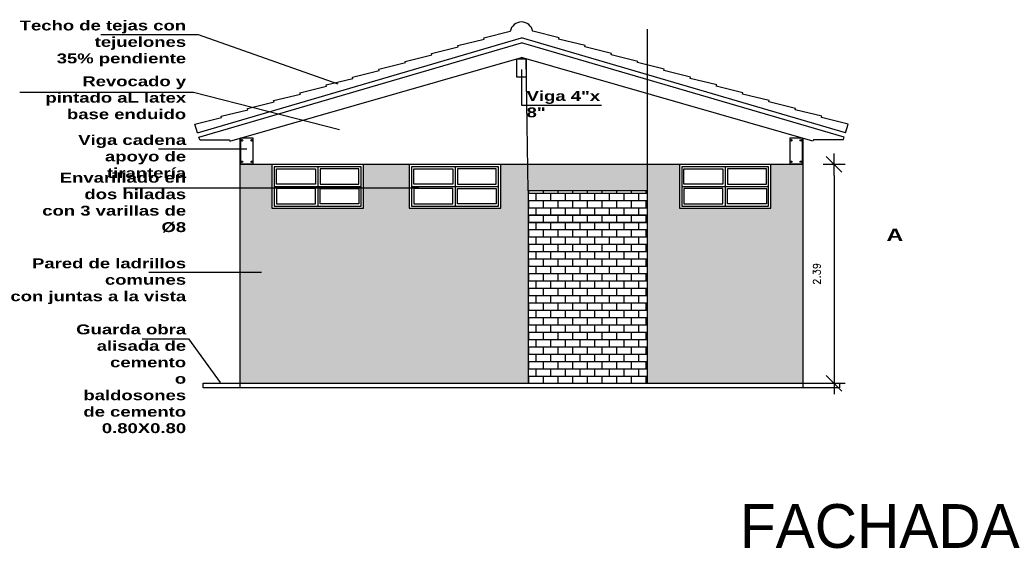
# Model space of a CAD drawing. Header units: millimetres. Extents: x 2161 to 2648, y 395 to 538.
# Tile 30 of 30: x 2636 to 2647, y 499 to 505. Entities that reach past the tile are written whole.
import ezdxf

# ---------------------------------------------------------------- set-up
doc = ezdxf.new("R2010")
doc.units = ezdxf.units.MM
for name, color, linetype in [('aberturas', 2, 'Continuous'), ('ESTRUCT', 113, 'Continuous'), ('FOLHA', 2, 'Continuous'), ('piso', 13, 'Continuous')]:
    doc.layers.add(name, color=color, linetype=linetype)
doc.layers.add('P1-HACHURA', color=1, linetype='Continuous', lineweight=5)
doc.styles.add('REGUA60', font='cityb___.ttf', dxfattribs={"width": 1.4})
doc.styles.add('SIMPLEX_8', font='simplex.shx')
doc.dimstyles.new('Copy of 08', dxfattribs={"dimtxt": 0.08, "dimasz": 0.12, "dimexe": 0, "dimexo": 0, "dimgap": 0.15, "dimtad": 1, "dimzin": 4, "dimdsep": 46, "dimtxsty": 'SIMPLEX_8', "dimblk1": 'D', "dimblk2": 'D', "dimsah": 1, "dimcen": 0.09, "dimse1": 1, "dimse2": 1, "dimclre": 256, "dimclrt": 2, "dimadec": 0, "dimazin": 0, "dimtfac": 1, "dimtmove": 2, "dimatfit": 3, "dimldrblk": 'D', "dimfxl": 1, "dimtolj": 1, "dimtzin": 0, "dimarcsym": 0})

# ---------------------------------------------------------------- blocks, each defined once
blk = doc.blocks.new('A$C15576121')
for p, q in [((3.158, 1.039), (3.445, 1.11)), ((3.978, 1.039), (3.691, 1.11)), ((2.871, 0.954), (3.162, 1.025)), ((3.162, 1.025), (3.158, 1.039)), ((3.973, 1.025), (3.978, 1.039)), ((4.265, 0.954), (3.973, 1.025)), ((2.584, 0.868), (2.875, 0.939)), ((2.588, 0.853), (2.584, 0.868)), ((2.875, 0.939), (2.871, 0.954)), ((4.26, 0.939), (4.265, 0.954)), ((4.552, 0.868), (4.26, 0.939)), ((4.547, 0.853), (4.552, 0.868)), ((2.01, 0.696), (2.301, 0.768)), ((2.297, 0.782), (2.588, 0.853)), ((2.301, 0.768), (2.297, 0.782)), ((4.839, 0.782), (4.547, 0.853)), ((4.835, 0.768), (4.839, 0.782)), ((5.126, 0.696), (4.835, 0.768)), ((1.722, 0.611), (2.014, 0.682)), ((2.014, 0.682), (2.01, 0.696)), ((5.122, 0.682), (5.126, 0.696)), ((5.413, 0.611), (5.122, 0.682)), ((1.435, 0.525), (1.727, 0.596)), ((1.727, 0.596), (1.722, 0.611)), ((5.409, 0.596), (5.413, 0.611)), ((5.7, 0.525), (5.409, 0.596)), ((1.148, 0.439), (1.44, 0.51)), ((1.153, 0.425), (1.148, 0.439)), ((1.44, 0.51), (1.435, 0.525)), ((5.696, 0.51), (5.7, 0.525)), ((5.987, 0.439), (5.696, 0.51)), ((5.983, 0.425), (5.987, 0.439)), ((0.574, 0.267), (0.866, 0.339)), ((0.861, 0.353), (1.153, 0.425)), ((0.866, 0.339), (0.861, 0.353)), ((6.274, 0.353), (5.983, 0.425)), ((6.27, 0.339), (6.274, 0.353)), ((6.561, 0.267), (6.27, 0.339)), ((0.287, 0.182), (0.578, 0.253)), ((0.578, 0.253), (0.574, 0.267)), ((6.557, 0.253), (6.561, 0.267)), ((6.848, 0.182), (6.557, 0.253)), ((0, 0.096), (0.291, 0.167)), ((0.291, 0.167), (0.287, 0.182)), ((6.844, 0.167), (6.848, 0.182)), ((7.135, 0.096), (6.844, 0.167)), ((0.029, 0), (0, 0.096)), ((7.107, 0), (7.135, 0.096))]:
    blk.add_line(p, q)
blk.add_arc((3.568, 1.087), 0.125, 10.3026, 169.6974)
blk = doc.blocks.new('D')
for p, q in [((0, -1), (0, 1)), ((-1, 0), (1, 0))]:
    blk.add_line(p, q)
at = {"color": 4}
blk.add_line((-0.707, -0.707), (0.707, 0.707), dxfattribs=at)
blk = doc.blocks.new('*D95')
at = {"layer": 'Defpoints', "color": 0, "transparency": 16777216}
for p in [(2644.69, 503.322), (2644.69, 500.932), (2645.03, 500.932)]:
    blk.add_point(p, dxfattribs=at)
at = {"layer": 'FOLHA', "color": 0, "lineweight": -2, "transparency": 16777216}
blk.add_line((2645.03, 503.202), (2645.03, 501.052), dxfattribs=at)
at = {"layer": 'FOLHA', "color": 0, "lineweight": -2, "transparency": 16777216, "xscale": 0.12, "yscale": 0.12, "zscale": 0.12}
for p, rotation in [((2645.03, 503.322), 90), ((2645.03, 500.932), 270)]:
    blk.add_blockref('D', p, dxfattribs=dict(at, rotation=rotation))
at = {"layer": 'FOLHA', "color": 2, "transparency": 16777216, "insert": (2644.84, 502.127), "char_height": 0.08, "attachment_point": 5, "rotation": 90, "style": 'SIMPLEX_8'}
blk.add_mtext('\\A1;2.39', dxfattribs=at)

msp = doc.modelspace()

# ---------------------------------------------------------------- hatches: boundary and pattern name
at = {"layer": 'P1-HACHURA', "lineweight": 20}
h = msp.add_hatch(dxfattribs=at)
h.set_pattern_fill('AR-B816C', color=1, scale=0.01, style=0)
h.set_pattern_definition([(0, (2634.39213, 496.46912), (0.08, 0.08), [0.15625, -0.00375]), (0, (2634.31213, 496.47287), (0.08, 0.08), [0.15625, -0.00375]), (90, (2634.39213, 496.46912), (-0.08, 0.08), [-0.08375, 0.07625]), (90, (2634.38838, 496.46912), (-0.08, 0.08), [-0.08375, 0.07625])])
h.paths.add_polyline_path([(2640.39036, 502.84223), (2640.39036, 503.32223), (2639.89036, 503.32223), (2639.89036, 502.84223), (2638.89036, 502.84223), (2638.89036, 503.32223), (2638.54036, 503.32223), (2638.54036, 500.93223), (2641.69036, 500.93223), (2641.69036, 503.03223), (2642.99036, 503.03223), (2642.99036, 500.93223), (2644.69036, 500.93223), (2644.69036, 503.06629), (2644.34036, 503.06629), (2644.34036, 502.84223), (2643.34036, 502.84223), (2643.34036, 503.32223), (2641.39036, 503.32223), (2641.39036, 502.84223)])
h.paths.add_polyline_path([(2644.34036, 503.06629), (2644.69036, 503.06629), (2644.69036, 503.32223), (2644.34036, 503.32223)], flags=17)
h = msp.add_hatch(dxfattribs=at)
h.set_pattern_fill('AR-B816C', color=1, scale=0.01, style=0)
h.set_pattern_definition([(0, (2642.73658, 478.04558), (0.08, 0.08), [0.15625, -0.00375]), (0, (2642.65658, 478.04933), (0.08, 0.08), [0.15625, -0.00375]), (90, (2642.73658, 478.04558), (-0.08, 0.08), [-0.08375, 0.07625]), (90, (2642.73283, 478.04558), (-0.08, 0.08), [-0.08375, 0.07625])])
h.paths.add_polyline_path([(2641.69036, 503.03223), (2641.69036, 500.93223), (2642.99036, 500.93223), (2642.99036, 503.03223)])

# ---------------------------------------------------------------- linework, layer by layer
at = {"color": 2}
for p, q in [((2637.02106, 504.74208), (2638.08475, 504.74208)), ((2636.13466, 504.11255), (2638.03156, 504.11255)), ((2637.26926, 503.06629), (2640.49577, 503.06629)), ((2637.47313, 501.41709), (2637.97838, 501.41709))]:
    msp.add_line(p, q, dxfattribs=at)
at = {"color": 252}
for p, q in [((2638.08475, 504.74208), (2639.60936, 504.20122)), ((2638.07624, 503.66552), (2641.61536, 504.70337)), ((2638.09227, 503.61816), (2641.61536, 504.65059)), ((2645.15448, 503.66552), (2641.61536, 504.70337)), ((2645.13845, 503.61816), (2641.61536, 504.65059)), ((2638.43133, 503.57456), (2641.61536, 504.48837)), ((2644.79939, 503.57456), (2641.61536, 504.48837)), ((2641.61862, 503.96501), (2641.61862, 504.35751)), ((2638.03156, 504.11255), (2639.62709, 503.70468)), ((2642.48954, 503.96501), (2641.61862, 503.96501)), ((2638.10189, 503.58974), (2638.09227, 503.61816)), ((2638.10189, 503.58974), (2638.42619, 503.58974)), ((2638.42619, 503.58974), (2638.43133, 503.57456)), ((2638.54036, 503.60585), (2638.54036, 500.88223)), ((2644.69036, 503.60585), (2644.69036, 500.88223)), ((2644.80453, 503.58974), (2644.79939, 503.57456)), ((2645.12883, 503.58974), (2644.80453, 503.58974)), ((2645.12883, 503.58974), (2645.13845, 503.61816)), ((2637.65041, 503.49189), (2638.61659, 503.49189)), ((2644.69036, 503.32223), (2638.54036, 503.32223)), ((2637.54404, 502.14416), (2638.77614, 502.14416)), ((2637.97838, 501.41709), (2638.32408, 500.9383))]:
    msp.add_line(p, q, dxfattribs=at)
msp.add_lwpolyline([(2641.56536, 504.47402), (2641.66536, 504.47402), (2641.66536, 504.27402), (2641.56536, 504.27402)], close=True, dxfattribs=at)
at = {"layer": 'aberturas', "color": 252}
for p, q in [((2639.39036, 503.29723), (2639.39036, 502.86723)), ((2640.89036, 503.29723), (2640.89036, 502.86723)), ((2643.84036, 503.29723), (2643.84036, 502.86723)), ((2638.91536, 503.08223), (2639.86536, 503.08223)), ((2640.41536, 503.08223), (2641.36536, 503.08223)), ((2643.36536, 503.08223), (2644.31536, 503.08223))]:
    msp.add_line(p, q, dxfattribs=at)
for points in [[(2638.89036, 502.84223), (2639.89036, 502.84223), (2639.89036, 503.32223), (2638.89036, 503.32223)], [(2640.39036, 502.84223), (2641.39036, 502.84223), (2641.39036, 503.32223), (2640.39036, 503.32223)], [(2643.34036, 502.84223), (2644.34036, 502.84223), (2644.34036, 503.32223), (2643.34036, 503.32223)], [(2638.91536, 502.86723), (2639.86536, 502.86723), (2639.86536, 503.29723), (2638.91536, 503.29723)], [(2639.36536, 503.10723), (2638.94036, 503.10723), (2638.94036, 503.27223), (2639.36536, 503.27223)], [(2639.41536, 503.10723), (2639.84036, 503.10723), (2639.84036, 503.27223), (2639.41536, 503.27223)], [(2640.41536, 502.86723), (2641.36536, 502.86723), (2641.36536, 503.29723), (2640.41536, 503.29723)], [(2640.86536, 503.10723), (2640.44036, 503.10723), (2640.44036, 503.27223), (2640.86536, 503.27223)], [(2640.91536, 503.10723), (2641.34036, 503.10723), (2641.34036, 503.27223), (2640.91536, 503.27223)], [(2643.36536, 502.86723), (2644.31536, 502.86723), (2644.31536, 503.29723), (2643.36536, 503.29723)], [(2643.81536, 503.10723), (2643.39036, 503.10723), (2643.39036, 503.27223), (2643.81536, 503.27223)], [(2643.86536, 503.10723), (2644.29036, 503.10723), (2644.29036, 503.27223), (2643.86536, 503.27223)], [(2639.36536, 503.05723), (2638.94036, 503.05723), (2638.94036, 502.89223), (2639.36536, 502.89223)], [(2639.41536, 503.05723), (2639.84036, 503.05723), (2639.84036, 502.89223), (2639.41536, 502.89223)], [(2640.86536, 503.05723), (2640.44036, 503.05723), (2640.44036, 502.89223), (2640.86536, 502.89223)], [(2640.91536, 503.05723), (2641.34036, 503.05723), (2641.34036, 502.89223), (2640.91536, 502.89223)], [(2643.81536, 503.05723), (2643.39036, 503.05723), (2643.39036, 502.89223), (2643.81536, 502.89223)], [(2643.86536, 503.05723), (2644.29036, 503.05723), (2644.29036, 502.89223), (2643.86536, 502.89223)]]:
    msp.add_lwpolyline(points, close=True, dxfattribs=at)
msp.add_lwpolyline([(2642.99036, 500.93223), (2642.99036, 503.03223), (2641.69036, 503.03223), (2641.69036, 500.93223)], dxfattribs=at)
at = {"layer": 'ESTRUCT', "color": 252}
for points in [[(2638.68511, 503.60736), (2638.54561, 503.60736), (2638.54561, 503.32836), (2638.68511, 503.32836), (2638.68511, 503.60736)], [(2644.68511, 503.60736), (2644.54561, 503.60736), (2644.54561, 503.32836), (2644.68511, 503.32836), (2644.68511, 503.60736)]]:
    msp.add_lwpolyline(points, dxfattribs=at)
for centre in [(2638.56383, 503.58503), (2638.66689, 503.58503), (2644.56383, 503.58503), (2644.66689, 503.58503), (2638.56383, 503.35068), (2638.66689, 503.35068), (2644.56383, 503.35068), (2644.66689, 503.35068)]:
    msp.add_circle(centre, 0.008, dxfattribs=at)
at = {"layer": 'FOLHA'}
for p, q in [((2642.99036, 503.03223), (2642.99036, 504.79912)), ((2641.69036, 503.03223), (2641.66536, 504.47402))]:
    msp.add_line(p, q, dxfattribs=at)
at = {"layer": 'piso', "color": 252}
msp.add_lwpolyline([(2638.14036, 500.93223), (2645.09036, 500.93223), (2645.09036, 500.88223), (2638.14036, 500.88223)], close=True, dxfattribs=at)

# ---------------------------------------------------------------- block references
at = {"color": 252}
msp.add_blockref('A$C15576121', (2638.04761, 503.66552), dxfattribs=at)

# ---------------------------------------------------------------- texts
at = {"insert": (2644.00089, 499.12668), "char_height": 0.4783496, "attachment_point": 7}
msp.add_mtext_dynamic_manual_height_columns('\\A1;{\\fZurich Cn BT|b0|i0|c0|p34;\\C2;FACHADA}', width=12.8012145, gutter_width=1, heights=[0], dxfattribs=at)
at = {"layer": 'FOLHA', "color": 252, "style": 'REGUA60', "width": 1.4}
msp.add_text('A', height=0.13477, dxfattribs=at).set_placement((2645.60266, 502.48582))
at = {"layer": 'FOLHA', "color": 2, "char_height": 0.1078537, "attachment_point": 3, "style": 'REGUA60'}
for s, insert, width in [('Techo de tejas con tejuelones\\P35% pendiente', (2637.95245, 504.89321), 1.9576766), ('Revocado y pintado aL latex base enduido', (2637.95245, 504.28386), 1.842444), ('Viga cadena \\Papoyo de tirantería', (2637.95245, 503.64244), 1.2840098), ('Envarillado en dos hiladas\\Pcon 3 varillas de Ø8 ', (2637.95245, 503.23023), 1.7272116), ('Pared de ladrillos comunes\\Pcon juntas a la vista', (2637.95245, 502.29545), 1.842444), ('Guarda obra\\Palisada de cemento\\Po baldosones de cemento 0.80X0.80', (2637.95245, 501.57385), 1.2840098)]:
    msp.add_mtext(s, dxfattribs=dict(at, insert=insert, width=width))
at = {"layer": 'FOLHA', "color": 252, "insert": (2641.67133, 504.1235), "char_height": 0.1078537, "width": 0.9127381, "attachment_point": 1, "style": 'REGUA60'}
msp.add_mtext('Viga 4"x 8"', dxfattribs=at)

# ---------------------------------------------------------------- dimensions: what is measured, and where the dimension line sits
at = {"layer": 'FOLHA'}
dim = msp.add_linear_dim(base=(2645.02972, 500.93223), p1=(2644.69036, 503.32223), p2=(2644.69036, 500.93223), angle=90, dimstyle='Copy of 08', dxfattribs=at)
dim.commit()
dim.dimension.update_dxf_attribs({"geometry": '*D95', "text_midpoint": (2644.83972, 502.12723)})

doc.saveas('drawing.dxf')
